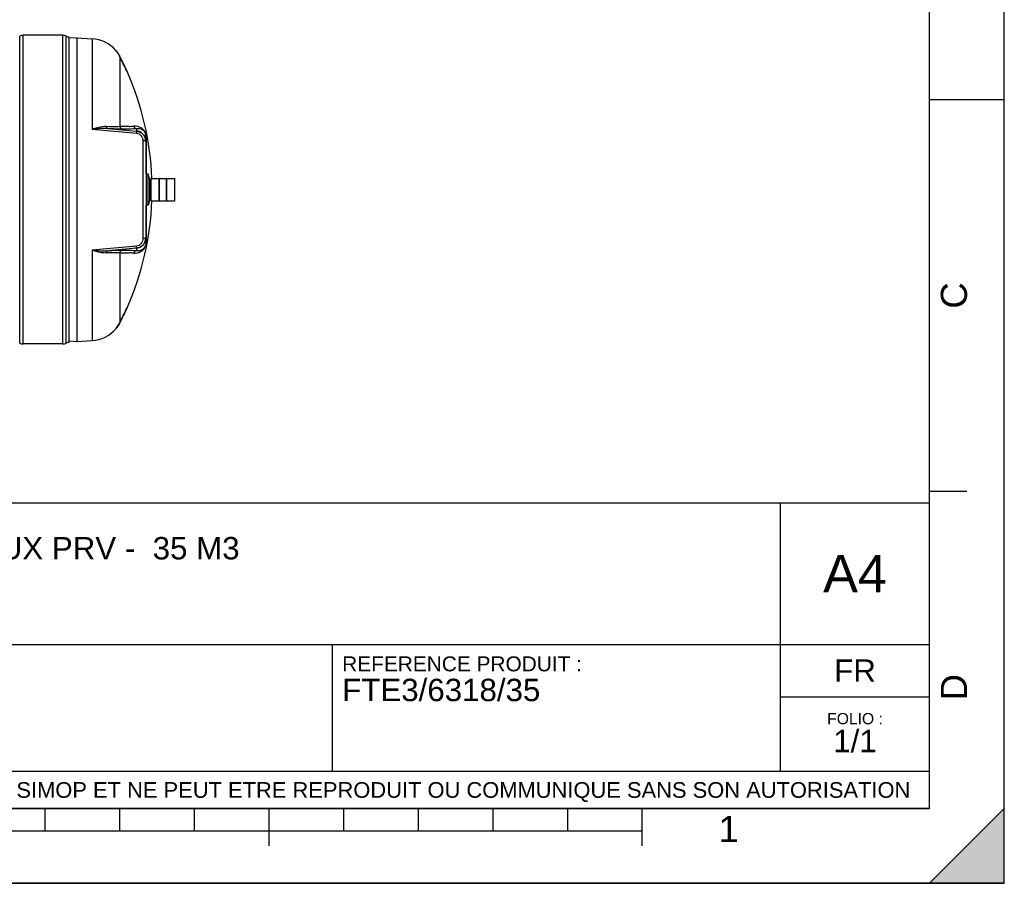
# Model space of a CAD drawing. Header units: millimetres. Extents: x 0 to 297, y 0 to 210.
# Tile 19 of 30: x 165 to 297, y 0 to 116. Entities that reach past the tile are written whole.
import ezdxf

# ---------------------------------------------------------------- set-up
doc = ezdxf.new("R2010")
doc.units = ezdxf.units.MM
doc.header["$LTSCALE"] = 16.335
doc.layers.get('0').update_dxf_attribs({"linetype": 'CONTINUOUS'})
doc.layers.add('08_SURFACES', color=7, linetype='CONTINUOUS')
doc.layers.add('AXES_REF', color=7, linetype='CONTINUOUS')
doc.styles.get("Standard").update_dxf_attribs({"font": 'arial.ttf'})
doc.styles.add('TEXTSTYLE_2', font='arial.ttf')

# ---------------------------------------------------------------- blocks, each defined once
blk = doc.blocks.new('MARGEA4_BL0', base_point=(148.51, 105.01))
at = {"color": 7, "linetype": 'Continuous'}
for p, q in [((297.01, 0.01), (297.01, 210.01)), ((297.01, 0.01), (297.01, 210.01)), ((287.01, 10.01), (287.01, 200.01)), ((297.01, 105.01), (287.01, 105.01)), ((292.01, 52.51), (287.01, 52.51)), ((287.01, 10.01), (10.01, 10.01)), ((168.51, 7.01), (168.51, 10.01)), ((178.51, 7.01), (178.51, 10.01)), ((188.51, 7.01), (188.51, 10.01)), ((198.51, 5.01), (198.51, 10.01)), ((208.51, 7.01), (208.51, 10.01)), ((218.51, 7.01), (218.51, 10.01)), ((228.51, 7.01), (228.51, 10.01)), ((238.51, 7.01), (238.51, 10.01)), ((248.51, 5.01), (248.51, 10.01)), ((297.01, 10.01), (287.01, 0.01)), ((297.01, 10.01), (287.01, 0.01)), ((297.01, 0.01), (297.01, 10.01)), ((248.51, 7.01), (48.51, 7.01)), ((297.01, 0.01), (0.01, 0.01)), ((297.01, 0.01), (0.01, 0.01)), ((287.01, 0.01), (297.01, 0.01))]:
    blk.add_line(p, q, dxfattribs=at)
blk.add_solid([(297.01, 10.01), (287.01, 0.01), (297.01, 0.01)], dxfattribs=at)
at = {"color": 7, "linetype": 'Continuous', "style": 'TEXTSTYLE_2', "oblique": 0}
for s, p in [('C', (292.01, 77.01)), ('D', (292.01, 24.51))]:
    blk.add_text(s, height=3.5, rotation=90, dxfattribs=at).set_placement(p)
blk.add_text('1', height=3.5, dxfattribs=at).set_placement((258.71, 5.52))
blk = doc.blocks.new('*T6')
at = {"color": 7, "linetype": 'Continuous'}
for p, q in [((0, 0), (0, 41)), ((0, 41), (190, 41)), ((25, 22), (25, 41)), ((170, 5), (170, 41)), ((190, 0), (190, 41)), ((0, 31.5), (25, 31.5)), ((0, 22), (190, 22)), ((110, 5), (110, 22)), ((170, 15), (190, 15)), ((0, 5), (190, 5)), ((0, 0), (190, 0))]:
    blk.add_line(p, q, dxfattribs=at)
at = {"color": 7, "linetype": 'Continuous', "line_spacing_factor": 0.9}
for s, insert, char_height, width, attachment_point in [('ECHELLE :\\P\\H2.5;9:500', (1.28, 39.4), 2, 28.5204, 1), ('TITRE :\\P\\H3.0;FOSSE TOUTES EAUX PRV -  35 M3', (26.28, 39.4), 2, 142.2156, 1), ('A4', (180, 34), 5, 17.0632, 2), ('REFERENCE PRODUIT :\\P\\H3.0;FTE3/6318/35', (111.28, 20.4), 2, 64.1338, 1), ('FR', (180, 20), 3, 11.1524, 2), ('FOLIO :  \\P\\H3.0;1/1', (180, 12.81), 1.5, 17.197, 2), ('CE PLAN EST LA PROPRIETE DE LA SOCIETE SIMOP ET NE PEUT ETRE REPRODUIT OU COMMUNIQUE SANS SON AUTORISATION', (95, 3.55), 2.1, 368.8974, 2)]:
    blk.add_mtext(s, dxfattribs=dict(at, insert=insert, char_height=char_height, width=width, attachment_point=attachment_point))

msp = doc.modelspace()

# ---------------------------------------------------------------- linework, layer by layer
at = {"color": 7, "linetype": 'Continuous'}
for p, q in [((297, 0), (297, 210)), ((297.01, 0.01), (297.01, 200.01)), ((170.85, 113.64), (165.55, 113.64)), ((171.73, 72.51), (171.73, 113.41)), ((172.74, 113.29), (171.73, 113.24)), ((172.74, 113.29), (174.8, 113.18)), ((172.74, 113.29), (172.74, 72.63)), ((182.02, 100.02), (182.02, 85.9)), ((182.45, 94.43), (182.45, 91.49)), ((182.45, 94.37), (182.69, 94.37)), ((182.69, 91.49), (182.69, 94.43)), ((183.82, 94.47), (183.78, 94.47)), ((183.78, 91.45), (183.78, 94.47)), ((183.82, 91.45), (183.82, 94.47)), ((184.79, 94.47), (184.75, 94.47)), ((184.75, 91.45), (184.75, 94.47)), ((184.79, 91.45), (184.79, 94.47)), ((185.88, 91.49), (185.88, 94.43)), ((182.45, 91.55), (182.69, 91.55)), ((183.82, 91.45), (183.78, 91.45)), ((184.79, 91.45), (184.75, 91.45)), ((181.93, 86.42), (181.93, 85.9)), ((182.02, 85.89), (182.02, 85.9)), ((171.74, 72.68), (172.74, 72.63)), ((172.74, 72.63), (174.8, 72.74)), ((170.85, 72.29), (165.55, 72.29)), ((0, 0), (297, 0))]:
    msp.add_line(p, q, dxfattribs=at)
at = {"color": 9, "linetype": 'Continuous'}
for p, q in [((165.08, 72.4), (165.08, 113.52)), ((165.55, 72.29), (165.55, 113.64)), ((170.85, 72.29), (170.85, 113.64)), ((171.32, 72.4), (171.32, 113.52)), ((174.8, 113.18), (174.8, 101.05)), ((174.8, 101.05), (180.72, 100.53)), ((176.87, 101.14), (180.73, 100.8)), ((179.73, 101.43), (179.69, 101.43)), ((180.73, 101.12), (180.73, 100.8)), ((181.6, 99.52), (181.6, 86.4)), ((182.03, 95.05), (182.03, 99.94)), ((182.7, 91.48), (182.7, 94.44)), ((185.87, 91.48), (185.87, 94.44)), ((182.03, 85.98), (182.03, 90.87)), ((180.72, 85.39), (174.8, 84.87)), ((174.8, 84.87), (174.8, 72.74)), ((180.73, 85.12), (176.87, 84.78)), ((179.69, 84.49), (179.73, 84.49)), ((180.73, 85.12), (180.73, 84.8))]:
    msp.add_line(p, q, dxfattribs=at)
for points in [[(182.03, 99.94), (182.03, 99.95), (182.03, 99.96), (182.03, 99.97), (182.03, 99.98), (182.02, 99.98), (182.02, 99.99), (182.02, 100), (182.02, 100.01), (182.02, 100.02)], [(182.03, 85.98), (182.03, 85.97), (182.03, 85.96), (182.03, 85.95), (182.03, 85.94), (182.02, 85.94), (182.02, 85.93), (182.02, 85.92), (182.02, 85.91), (182.02, 85.9)]]:
    msp.add_lwpolyline(points, dxfattribs=at)
at = {"color": 7, "linetype": 'Continuous'}
for centre, radius, start, end in [((165.55, 112.64), 0.994, 90, 118.0725), ((170.85, 112.64), 0.994, 61.9275, 90), ((171.73, 114.3), 0.884, 241.9275, 270), ((174.57, 108.77), 4.42, 40.0169, 87), ((182.7, 94.43), 0.00884, 90, 180), ((185.87, 94.43), 0.00884, 0, 90), ((182.7, 91.49), 0.00884, 180, 270), ((185.87, 91.49), 0.00884, 270, 360), ((174.57, 77.15), 4.42, 273, 319.9831), ((165.55, 73.28), 0.994, 241.9275, 270), ((170.85, 73.28), 0.994, 270, 298.0725), ((171.73, 71.62), 0.884, 90, 118.0725)]:
    msp.add_arc(centre, radius, start, end, dxfattribs=at)
at = {"color": 9, "linetype": 'Continuous'}
for centre, radius, start, end in [((178.88, 125.34), 23.92, 272.0446, 273.5493), ((179.97, 99.94), 2.06, 3.536, 3.8305), ((179.91, 99.94), 2.12, 359.986, 3.5228), ((179.87, 85.98), 2.17, 359.763, 0), ((179.86, 85.98), 2.17, 359.2979, 359.7628), ((178.88, 60.58), 23.92, 86.4507, 87.9553)]:
    msp.add_arc(centre, radius, start, end, dxfattribs=at)
at = {"color": 7, "linetype": 'Continuous'}
for centre, major_axis, start_param, end_param in [((180.61, 99.5), (0, -1.33), 1.570796, 3.054326), ((180.61, 86.42), (0, 1.33), -3.054326, -1.570796)]:
    msp.add_ellipse(centre, major_axis=major_axis, ratio=0.999048, start_param=start_param, end_param=end_param, dxfattribs=at)
at = {"color": 9, "linetype": 'Continuous'}
for points, knots in [([(176.69, 101.41), (176.54, 101.42), (175.89, 101.39), (175.26, 101.21), (174.8, 101.05)], [0, 0, 0, 0, 0.237356, 1, 1, 1, 1]), ([(178.49, 101.41), (178.38, 101.4), (177.78, 101.37), (177.18, 101.39), (176.69, 101.41)], [0, 0, 0, 0, 0.181577, 1, 1, 1, 1]), ([(176.69, 101.41), (176.7, 101.38), (176.72, 101.27), (176.79, 101.15), (176.87, 101.14)], [0, 0, 0, 0, 0.324564, 1, 1, 1, 1]), ([(178.85, 101.06), (178.73, 101.06), (178.07, 101.07), (177.41, 101.1), (176.87, 101.14)], [0, 0, 0, 0, 0.182409, 1, 1, 1, 1]), ([(179.69, 101.43), (179.6, 101.43), (179.2, 101.41), (178.8, 101.41), (178.49, 101.41)], [0, 0, 0, 0, 0.229903, 1, 1, 1, 1]), ([(180.73, 101.12), (180.6, 101.11), (179.97, 101.08), (179.34, 101.07), (178.85, 101.06)], [0, 0, 0, 0, 0.213231, 1, 1, 1, 1]), ([(182.03, 100.08), (182.01, 100.38), (181.84, 100.86), (181.22, 101.38), (180.69, 101.48), (180.36, 101.46)], [0, 0, 0, 0, 0.378429, 0.580233, 1, 1, 1, 1]), ([(180.73, 100.8), (180.74, 100.78), (180.72, 100.68), (180.72, 100.59), (180.72, 100.53)], [0, 0, 0, 0, 0.292106, 1, 1, 1, 1]), ([(180.72, 100.53), (180.96, 100.51), (181.43, 100.26), (181.6, 99.76), (181.6, 99.52)], [0, 0, 0, 0, 0.508115, 1, 1, 1, 1]), ([(182.02, 100.02), (182.02, 100.28), (181.92, 100.69), (181.4, 101.09), (180.99, 101.15), (180.73, 101.12)], [0, 0, 0, 0, 0.400595, 0.59288, 1, 1, 1, 1]), ([(180.73, 100.8), (180.99, 100.78), (181.49, 100.59), (181.82, 100.16), (181.92, 99.92)], [0, 0, 0, 0, 0.503033, 1, 1, 1, 1]), ([(181.98, 99.44), (181.97, 99.45), (181.94, 99.46), (181.92, 99.47), (181.9, 99.48)], [0, 0, 0, 0, 0.459491, 1, 1, 1, 1]), ([(182.02, 99.38), (182.02, 99.39), (182.01, 99.42), (181.99, 99.43), (181.98, 99.44)], [0, 0, 0, 0, 0.432744, 1, 1, 1, 1]), ([(180.36, 84.46), (180.7, 84.44), (181.24, 84.55), (181.89, 85.11), (182.03, 85.63), (182.03, 85.95)], [0, 0, 0, 0, 0.410836, 0.610269, 1, 1, 1, 1]), ([(181.6, 86.4), (181.6, 86.16), (181.43, 85.66), (180.96, 85.41), (180.72, 85.39)], [0, 0, 0, 0, 0.491863, 1, 1, 1, 1]), ([(181.92, 86.02), (181.83, 85.78), (181.5, 85.34), (180.99, 85.14), (180.73, 85.12)], [0, 0, 0, 0, 0.496941, 1, 1, 1, 1]), ([(180.73, 84.8), (180.99, 84.77), (181.4, 84.83), (181.92, 85.23), (182.02, 85.64), (182.02, 85.89)], [0, 0, 0, 0, 0.407404, 0.599754, 1, 1, 1, 1]), ([(181.98, 86.48), (181.97, 86.47), (181.94, 86.46), (181.92, 86.45), (181.9, 86.44)], [0, 0, 0, 0, 0.45949, 1, 1, 1, 1]), ([(182.02, 86.54), (182.02, 86.53), (182.01, 86.5), (181.99, 86.49), (181.98, 86.48)], [0, 0, 0, 0, 0.432743, 1, 1, 1, 1]), ([(174.8, 84.87), (174.96, 84.81), (175.57, 84.62), (176.22, 84.49), (176.69, 84.51)], [0, 0, 0, 0, 0.262606, 1, 1, 1, 1]), ([(176.69, 84.51), (176.7, 84.55), (176.72, 84.65), (176.79, 84.77), (176.87, 84.78)], [0, 0, 0, 0, 0.324564, 1, 1, 1, 1]), ([(176.69, 84.51), (176.88, 84.52), (177.48, 84.54), (178.08, 84.55), (178.49, 84.52)], [0, 0, 0, 0, 0.31546, 1, 1, 1, 1]), ([(176.87, 84.78), (177.07, 84.8), (177.73, 84.83), (178.39, 84.86), (178.85, 84.86)], [0, 0, 0, 0, 0.314012, 1, 1, 1, 1]), ([(178.49, 84.52), (178.6, 84.51), (179, 84.51), (179.4, 84.5), (179.69, 84.49)], [0, 0, 0, 0, 0.269967, 1, 1, 1, 1]), ([(178.85, 84.86), (179.03, 84.86), (179.65, 84.85), (180.28, 84.83), (180.73, 84.8)], [0, 0, 0, 0, 0.286499, 1, 1, 1, 1]), ([(180.73, 85.12), (180.74, 85.14), (180.72, 85.24), (180.72, 85.33), (180.72, 85.39)], [0, 0, 0, 0, 0.292106, 1, 1, 1, 1])]:
    msp.add_open_spline(points, degree=3, knots=knots, dxfattribs=at)
for points in [[(176.87, 101.14), (176.18, 101.19), (175.48, 101.13), (174.8, 101.05)], [(178.49, 101.41), (178.52, 101.24), (178.68, 101.08), (178.85, 101.06)], [(180.36, 101.46), (180.39, 101.3), (180.56, 101.14), (180.73, 101.12)], [(181.9, 99.48), (181.81, 99.51), (181.7, 99.52), (181.6, 99.52)], [(181.92, 99.92), (181.99, 99.75), (182.02, 99.56), (182.02, 99.38)], [(181.9, 86.44), (181.81, 86.41), (181.7, 86.4), (181.6, 86.4)], [(182.02, 86.54), (182.02, 86.36), (181.99, 86.18), (181.92, 86.02)], [(174.8, 84.87), (175.48, 84.79), (176.18, 84.73), (176.87, 84.78)], [(178.49, 84.52), (178.52, 84.68), (178.68, 84.84), (178.85, 84.86)], [(180.36, 84.46), (180.39, 84.62), (180.56, 84.78), (180.73, 84.8)]]:
    msp.add_open_spline(points, degree=3, dxfattribs=at)
at = {"layer": '08_SURFACES', "color": 7, "linetype": 'Continuous'}
for p, q in [((177.95, 111.61), (177.97, 111.61)), ((177.96, 111.61), (178, 111.55)), ((179.42, 108.87), (179.46, 108.78)), ((179.48, 108.78), (179.44, 108.87)), ((179.45, 108.82), (179.46, 108.8)), ((179.46, 108.78), (179.48, 108.78)), ((179.48, 108.78), (179.48, 108.78)), ((179.46, 77.14), (179.42, 77.05)), ((179.43, 77.06), (179.42, 77.05)), ((179.44, 77.08), (179.43, 77.06)), ((179.44, 77.05), (179.48, 77.14)), ((179.46, 77.14), (179.48, 77.14)), ((179.48, 77.14), (179.48, 77.14)), ((177.95, 74.31), (177.97, 74.31)), ((177.98, 74.31), (178.01, 74.35))]:
    msp.add_line(p, q, dxfattribs=at)
at = {"layer": '08_SURFACES', "color": 9, "linetype": 'Continuous'}
for p, q in [((178.05, 111.52), (178.02, 111.52)), ((178.49, 110.8), (178.49, 101.41)), ((179.44, 108.87), (179.42, 108.87)), ((178.49, 84.52), (178.49, 75.12)), ((179.44, 77.05), (179.42, 77.05)), ((178.05, 74.4), (178.02, 74.4))]:
    msp.add_line(p, q, dxfattribs=at)
at = {"layer": '08_SURFACES', "color": 7, "linetype": 'Continuous'}
for points in [[(179.42, 108.87), (179.43, 108.86), (179.44, 108.84), (179.44, 108.83), (179.45, 108.82)], [(179.46, 108.84), (179.45, 108.86), (179.44, 108.87)], [(179.47, 108.8), (179.47, 108.81), (179.46, 108.83), (179.46, 108.84)], [(179.46, 108.78), (179.46, 108.78), (179.46, 108.78)], [(179.48, 108.78), (179.48, 108.79), (179.48, 108.79)], [(179.44, 77.05), (179.45, 77.07), (179.46, 77.08), (179.46, 77.09), (179.47, 77.11), (179.47, 77.12)], [(179.45, 77.11), (179.45, 77.1), (179.44, 77.09), (179.44, 77.08)], [(179.46, 77.14), (179.46, 77.14), (179.46, 77.14)], [(179.48, 77.13), (179.48, 77.13), (179.48, 77.14)]]:
    msp.add_lwpolyline(points, dxfattribs=at)
for centre, radius, start, end in [((174.02, 108.32), 5.13, 38.7864, 39.0762), ((175.19, 109.26), 3.63, 38.5461, 38.7821), ((174.56, 108.76), 4.43, 28.6226, 38.5303), ((174.57, 108.77), 4.43, 38.0293, 38.3581), ((174.57, 108.77), 4.44, 37.4854, 38.0293), ((174.57, 108.77), 4.44, 35.8288, 37.4853), ((174.57, 108.77), 4.44, 35.372, 35.8288), ((174.57, 108.77), 4.44, 33.8936, 35.372), ((174.57, 108.77), 4.44, 33.4997, 33.8936), ((174.57, 108.77), 4.44, 31.8158, 33.4997), ((174.57, 108.77), 4.44, 31.3001, 31.8157), ((174.57, 108.77), 4.44, 29.6328, 31.2999), ((174.57, 108.77), 4.44, 29.1565, 29.6329), ((174.57, 108.77), 4.44, 27.5518, 29.1566), ((174.57, 108.77), 4.42, 27.3719, 28.6136), ((144.03, 92.96), 38.8, 24.2063, 27.3718), ((174.57, 108.77), 4.43, 27.3718, 27.5516), ((144.03, 92.96), 38.82, 24.1946, 27.3718), ((144.03, 92.96), 38.8, 2.1802, 24.0632), ((144.03, 92.96), 38.8, 335.9368, 357.8198), ((144.03, 92.96), 38.8, 332.6282, 335.7937), ((144.03, 92.96), 38.82, 332.6282, 335.8054), ((174.11, 77.52), 5.02, 320.8824, 321.5715), ((174.56, 77.16), 4.43, 321.4697, 331.3774), ((174.57, 77.15), 4.43, 321.6419, 321.9707), ((174.57, 77.15), 4.44, 321.9707, 322.5147), ((174.57, 77.15), 4.44, 322.5148, 324.1711), ((174.57, 77.15), 4.44, 324.1711, 324.6281), ((174.57, 77.15), 4.44, 324.6281, 326.1065), ((174.57, 77.15), 4.44, 326.1065, 326.5002), ((174.57, 77.15), 4.44, 326.5003, 328.1843), ((174.57, 77.15), 4.44, 328.1844, 328.6999), ((174.57, 77.15), 4.44, 328.7001, 330.3671), ((174.57, 77.15), 4.44, 330.3671, 330.8436), ((174.57, 77.15), 4.44, 330.8435, 332.4482), ((174.57, 77.15), 4.42, 331.3864, 332.6281), ((174.57, 77.15), 4.43, 332.4483, 332.6282)]:
    msp.add_arc(centre, radius, start, end, dxfattribs=at)
for points in [[(178.05, 111.52), (178.02, 111.55), (177.95, 111.64), (177.98, 111.61)], [(178.02, 74.4), (178, 74.37), (177.93, 74.29), (177.96, 74.31)]]:
    msp.add_open_spline(points, degree=3, dxfattribs=at)
at = {"layer": 'AXES_REF', "color": 7, "linetype": 'Continuous'}
for p, q in [((182.31, 95.05), (182.02, 95.05)), ((182.31, 90.87), (182.31, 95.05)), ((182.45, 94.43), (182.31, 95.05)), ((182.7, 94.44), (183.78, 94.44)), ((183.82, 94.44), (184.75, 94.44)), ((184.79, 94.44), (185.87, 94.44)), ((182.45, 91.49), (182.31, 90.87)), ((182.7, 91.48), (183.78, 91.48)), ((183.82, 91.48), (184.75, 91.48)), ((184.79, 91.48), (185.87, 91.48)), ((182.31, 90.87), (182.02, 90.87))]:
    msp.add_line(p, q, dxfattribs=at)

# ---------------------------------------------------------------- block references
at = {"color": 7, "linetype": 'Continuous'}
msp.add_blockref('MARGEA4_BL0', (148.51, 105.01), dxfattribs=at)
msp.add_blockref('*T6', (97.01, 10.01))

doc.saveas('drawing.dxf')
